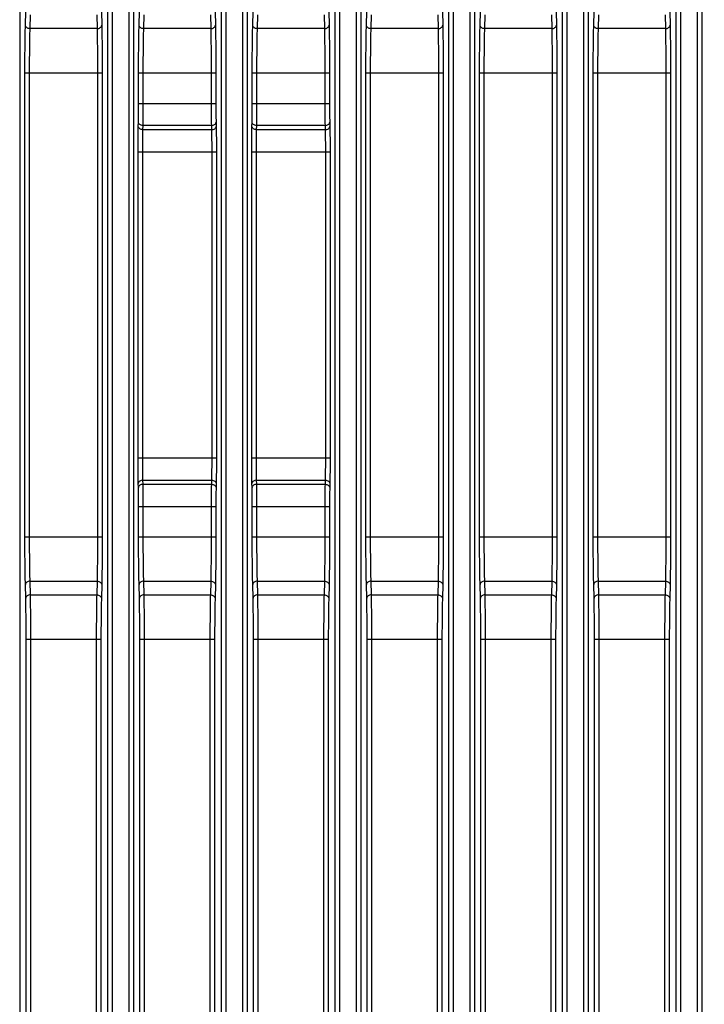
# Model space of a CAD drawing. Header units: inches. Extents: x 0 to 34, y 0 to 22.
# Tile 60 of 121: x 27.7 to 29.9, y 7.9 to 11. Entities that reach past the tile are written whole.
import ezdxf

# ---------------------------------------------------------------- set-up
doc = ezdxf.new("R2010")
doc.units = ezdxf.units.IN
doc.header["$LTSCALE"] = 1.87
doc.header["$MEASUREMENT"] = 0
doc.layers.get('0').update_dxf_attribs({"linetype": 'CONTINUOUS'})
doc.layers.add('DIMENSIONS', color=7, linetype='CONTINUOUS')
doc.styles.get("Standard").update_dxf_attribs({"font": 'txt', "width": 0.8})
doc.dimstyles.new('DIMSTYLE_1', dxfattribs={"dimtxt": 0.125, "dimasz": 0.18, "dimexe": 0.125, "dimexo": 0.0625, "dimgap": 0.0625, "dimtad": 0, "dimtih": 1, "dimtoh": 1, "dimdec": 3, "dimzin": 4, "dimdsep": 46, "dimtxsty": 'STANDARD', "dimblk": '_FILLED', "dimblk1": '_FILLED', "dimblk2": '_FILLED', "dimcen": 0.09, "dimadec": 0, "dimazin": 0, "dimtp": 0.001, "dimtm": 0.001, "dimtfac": 1, "dimtdec": 3, "dimtofl": 0, "dimtmove": 0, "dimatfit": 3, "dimldrblk": '_FILLED', "dimfxl": 1, "dimtolj": 1, "dimtzin": 4, "dimarcsym": 0})

# ---------------------------------------------------------------- blocks, each defined once
blk = doc.blocks.new('_FILLED')
at = {"color": 0, "linetype": 'BYBLOCK'}
blk.add_solid([(0, 0), (-1, 0.174), (-1, -0.174)], dxfattribs=at)
blk = doc.blocks.new('*D3')
at = {"layer": 'DIMENSIONS', "color": 2, "linetype": 'CONTINUOUS'}
for p, q in [((24.0597, 10.9573), (24.0597, 12.652)), ((30.6593, 10.9395), (30.6593, 12.652)), ((24.0597, 12.527), (26.5845, 12.527)), ((30.6593, 12.527), (28.1345, 12.527))]:
    blk.add_line(p, q, dxfattribs=at)
at = {"layer": 'DIMENSIONS', "color": 2, "linetype": 'CONTINUOUS', "xscale": 0.18, "yscale": 0.18, "zscale": 0.18, "rotation": 180}
blk.add_blockref('_FILLED', (24.0597, 12.527), dxfattribs=at)
at = {"layer": 'DIMENSIONS', "color": 2, "linetype": 'CONTINUOUS', "xscale": 0.18, "yscale": 0.18, "zscale": 0.18}
blk.add_blockref('_FILLED', (30.6593, 12.527), dxfattribs=at)
at = {"layer": 'DIMENSIONS', "color": 2, "linetype": 'CONTINUOUS', "insert": (27.3595, 12.5895), "char_height": 0.125, "width": 1.425, "attachment_point": 2, "line_spacing_factor": 0.9}
blk.add_mtext('6.600{\\Ftxt.shx;\\W1.000000;\\H0.125000; }[167.63]', dxfattribs=at)

msp = doc.modelspace()

# ---------------------------------------------------------------- linework, layer by layer
at = {"color": 7, "linetype": 'CONTINUOUS'}
for p, q in [((27.7295, 11.2263), (27.7295, 4.4778)), ((28.0101, 11.2263), (28.0101, 4.4778)), ((28.0251, 11.2265), (28.0251, 4.4776)), ((28.0781, 11.2265), (28.0781, 4.4776)), ((28.0931, 11.2263), (28.0931, 4.4778)), ((28.3737, 11.2263), (28.3737, 4.4778)), ((28.3887, 11.2265), (28.3887, 4.4776)), ((28.4417, 11.2265), (28.4417, 4.4776)), ((28.4567, 11.2263), (28.4567, 4.4778)), ((28.7373, 11.2263), (28.7373, 4.4778)), ((28.7523, 11.2265), (28.7523, 4.4776)), ((28.8053, 11.2265), (28.8053, 4.4776)), ((28.8203, 11.2263), (28.8203, 4.4778)), ((29.1009, 11.2263), (29.1009, 4.4778)), ((29.1159, 11.2265), (29.1159, 4.4776)), ((29.1689, 11.2265), (29.1689, 4.4776)), ((29.1839, 11.2263), (29.1839, 4.4778)), ((29.4645, 11.2263), (29.4645, 4.4778)), ((29.4795, 11.2265), (29.4795, 4.4776)), ((29.5325, 11.2265), (29.5325, 4.4776)), ((29.5475, 11.2263), (29.5475, 4.4778)), ((29.8281, 11.2263), (29.8281, 4.4778)), ((29.8431, 11.2265), (29.8431, 4.4776)), ((29.8961, 11.2265), (29.8961, 4.4776)), ((29.9111, 11.2263), (29.9111, 4.4778)), ((27.7477, 11.0212), (27.7488, 11.0651)), ((27.7627, 11.0106), (27.7638, 11.0545)), ((27.9758, 11.0545), (27.9769, 11.0106)), ((27.9908, 11.0651), (27.9919, 11.0212)), ((28.1113, 11.0212), (28.1124, 11.0651)), ((28.1263, 11.0106), (28.1274, 11.0545)), ((28.3394, 11.0545), (28.3405, 11.0106)), ((28.3544, 11.0651), (28.3555, 11.0212)), ((28.4749, 11.0212), (28.476, 11.0651)), ((28.4899, 11.0106), (28.491, 11.0545)), ((28.703, 11.0545), (28.7041, 11.0106)), ((28.718, 11.0651), (28.7191, 11.0212)), ((28.8385, 11.0212), (28.8396, 11.0651)), ((28.8535, 11.0106), (28.8546, 11.0545)), ((29.0666, 11.0545), (29.0677, 11.0106)), ((29.0816, 11.0651), (29.0827, 11.0212)), ((29.2021, 11.0212), (29.2032, 11.0651)), ((29.2171, 11.0106), (29.2182, 11.0545)), ((29.4302, 11.0545), (29.4313, 11.0106)), ((29.4452, 11.0651), (29.4463, 11.0212)), ((29.5657, 11.0212), (29.5668, 11.0651)), ((29.5807, 11.0106), (29.5818, 11.0545)), ((29.7938, 11.0545), (29.7949, 11.0106)), ((29.8088, 11.0651), (29.8099, 11.0212)), ((27.9769, 11.0106), (27.7627, 11.0106)), ((28.3405, 11.0106), (28.1263, 11.0106)), ((28.7041, 11.0106), (28.4899, 11.0106)), ((29.0677, 11.0106), (28.8535, 11.0106)), ((29.4313, 11.0106), (29.2171, 11.0106)), ((29.7949, 11.0106), (29.5807, 11.0106)), ((27.7462, 9.3849), (27.7462, 10.8692)), ((27.7462, 10.8692), (27.9934, 10.8692)), ((27.7612, 9.3849), (27.7612, 10.8692)), ((27.9784, 10.8692), (27.9784, 9.3849)), ((27.9934, 10.8692), (27.9934, 9.3849)), ((28.1098, 10.7715), (28.1098, 10.8692)), ((28.1098, 10.8692), (28.357, 10.8692)), ((28.1248, 10.7715), (28.1248, 10.8692)), ((28.342, 10.8692), (28.342, 10.7715)), ((28.357, 10.8692), (28.357, 10.7715)), ((28.4734, 10.7715), (28.4734, 10.8692)), ((28.4734, 10.8692), (28.7206, 10.8692)), ((28.4884, 10.7715), (28.4884, 10.8692)), ((28.7056, 10.8692), (28.7056, 10.7715)), ((28.7206, 10.8692), (28.7206, 10.7715)), ((28.837, 9.3849), (28.837, 10.8692)), ((28.837, 10.8692), (29.0842, 10.8692)), ((28.852, 9.3849), (28.852, 10.8692)), ((29.0692, 10.8692), (29.0692, 9.3849)), ((29.0842, 10.8692), (29.0842, 9.3849)), ((29.2006, 9.3849), (29.2006, 10.8692)), ((29.2006, 10.8692), (29.4478, 10.8692)), ((29.2156, 9.3849), (29.2156, 10.8692)), ((29.4328, 10.8692), (29.4328, 9.3849)), ((29.4478, 10.8692), (29.4478, 9.3849)), ((29.5642, 9.3849), (29.5642, 10.8692)), ((29.5642, 10.8692), (29.8114, 10.8692)), ((29.5792, 9.3849), (29.5792, 10.8692)), ((29.7964, 10.8692), (29.7964, 9.3849)), ((29.8114, 10.8692), (29.8114, 9.3849)), ((28.1098, 10.7715), (28.357, 10.7715)), ((28.4734, 10.7715), (28.7206, 10.7715)), ((28.1089, 10.6979), (28.1092, 10.7114)), ((28.3576, 10.7114), (28.3579, 10.6979)), ((28.4725, 10.6979), (28.4728, 10.7114)), ((28.7212, 10.7114), (28.7215, 10.6979)), ((28.1239, 10.6873), (28.1242, 10.7008)), ((28.3429, 10.6873), (28.1239, 10.6873)), ((28.3426, 10.7008), (28.1242, 10.7008)), ((28.3426, 10.7008), (28.3429, 10.6873)), ((28.4875, 10.6873), (28.4878, 10.7008)), ((28.7065, 10.6873), (28.4875, 10.6873)), ((28.7062, 10.7008), (28.4878, 10.7008)), ((28.7062, 10.7008), (28.7065, 10.6873)), ((28.108, 9.6375), (28.108, 10.6166)), ((28.108, 10.6166), (28.3587, 10.6166)), ((28.123, 9.6375), (28.123, 10.6166)), ((28.3438, 10.6166), (28.3438, 9.6375)), ((28.3587, 10.6166), (28.3587, 9.6375)), ((28.4716, 9.6375), (28.4716, 10.6166)), ((28.4716, 10.6166), (28.7223, 10.6166)), ((28.4866, 9.6375), (28.4866, 10.6166)), ((28.7074, 10.6166), (28.7074, 9.6375)), ((28.7223, 10.6166), (28.7223, 9.6375)), ((28.108, 9.6375), (28.3587, 9.6375)), ((28.4716, 9.6375), (28.7223, 9.6375)), ((28.1092, 9.5427), (28.1089, 9.5561)), ((28.1242, 9.5533), (28.1239, 9.5668)), ((28.1239, 9.5668), (28.3429, 9.5668)), ((28.1242, 9.5533), (28.3426, 9.5533)), ((28.3429, 9.5668), (28.3426, 9.5533)), ((28.3579, 9.5561), (28.3576, 9.5427)), ((28.4728, 9.5427), (28.4725, 9.5561)), ((28.4878, 9.5533), (28.4875, 9.5668)), ((28.4875, 9.5668), (28.7065, 9.5668)), ((28.4878, 9.5533), (28.7062, 9.5533)), ((28.7065, 9.5668), (28.7062, 9.5533)), ((28.7215, 9.5561), (28.7212, 9.5427)), ((28.1098, 9.3849), (28.1098, 9.4826)), ((28.1098, 9.4826), (28.357, 9.4826)), ((28.1248, 9.3849), (28.1248, 9.4826)), ((28.342, 9.4826), (28.342, 9.3849)), ((28.357, 9.4826), (28.357, 9.3849)), ((28.4734, 9.3849), (28.4734, 9.4826)), ((28.4734, 9.4826), (28.7206, 9.4826)), ((28.4884, 9.3849), (28.4884, 9.4826)), ((28.7056, 9.4826), (28.7056, 9.3849)), ((28.7206, 9.4826), (28.7206, 9.3849)), ((27.7462, 9.3849), (27.9934, 9.3849)), ((28.1098, 9.3849), (28.357, 9.3849)), ((28.4734, 9.3849), (28.7206, 9.3849)), ((28.837, 9.3849), (29.0842, 9.3849)), ((29.2006, 9.3849), (29.4478, 9.3849)), ((29.5642, 9.3849), (29.8114, 9.3849)), ((27.7488, 9.189), (27.7477, 9.2329)), ((27.7638, 9.1996), (27.7627, 9.2435)), ((27.7627, 9.2435), (27.9769, 9.2435)), ((27.9769, 9.2435), (27.9758, 9.1996)), ((27.9919, 9.2329), (27.9908, 9.189)), ((28.1124, 9.189), (28.1113, 9.2329)), ((28.1274, 9.1996), (28.1263, 9.2435)), ((28.1263, 9.2435), (28.3405, 9.2435)), ((28.3405, 9.2435), (28.3394, 9.1996)), ((28.3555, 9.2329), (28.3544, 9.189)), ((28.476, 9.189), (28.4749, 9.2329)), ((28.491, 9.1996), (28.4899, 9.2435)), ((28.4899, 9.2435), (28.7041, 9.2435)), ((28.7041, 9.2435), (28.703, 9.1996)), ((28.7191, 9.2329), (28.718, 9.189)), ((28.8396, 9.189), (28.8385, 9.2329)), ((28.8546, 9.1996), (28.8535, 9.2435)), ((28.8535, 9.2435), (29.0677, 9.2435)), ((29.0677, 9.2435), (29.0666, 9.1996)), ((29.0827, 9.2329), (29.0816, 9.189)), ((29.2032, 9.189), (29.2021, 9.2329)), ((29.2171, 9.2435), (29.4313, 9.2435)), ((29.2182, 9.1996), (29.2171, 9.2435)), ((29.4313, 9.2435), (29.4302, 9.1996)), ((29.4463, 9.2329), (29.4452, 9.189)), ((29.5668, 9.189), (29.5657, 9.2329)), ((29.5807, 9.2435), (29.7949, 9.2435)), ((29.5818, 9.1996), (29.5807, 9.2435)), ((29.7949, 9.2435), (29.7938, 9.1996)), ((29.8099, 9.2329), (29.8088, 9.189)), ((27.7638, 9.1996), (27.9758, 9.1996)), ((28.1274, 9.1996), (28.3394, 9.1996)), ((28.491, 9.1996), (28.703, 9.1996)), ((28.8546, 9.1996), (29.0666, 9.1996)), ((29.2182, 9.1996), (29.4302, 9.1996)), ((29.5818, 9.1996), (29.7938, 9.1996)), ((27.7501, 4.4572), (27.7501, 9.0582)), ((27.7501, 9.0582), (27.9895, 9.0582)), ((27.7651, 4.4306), (27.7651, 9.0582)), ((27.9745, 9.0582), (27.9745, 4.4306)), ((27.9895, 9.0582), (27.9895, 4.4572)), ((28.1137, 4.4572), (28.1137, 9.0582)), ((28.1137, 9.0582), (28.3531, 9.0582)), ((28.1287, 4.4306), (28.1287, 9.0582)), ((28.3381, 9.0582), (28.3381, 4.4306)), ((28.3531, 9.0582), (28.3531, 4.4572)), ((28.4773, 4.4572), (28.4773, 9.0582)), ((28.4773, 9.0582), (28.7167, 9.0582)), ((28.4923, 4.4306), (28.4923, 9.0582)), ((28.7017, 9.0582), (28.7017, 4.4306)), ((28.7167, 9.0582), (28.7167, 4.4572)), ((28.8409, 9.0582), (29.0803, 9.0582)), ((28.8409, 4.4572), (28.8409, 9.0582)), ((28.8559, 4.4306), (28.8559, 9.0582)), ((29.0653, 9.0582), (29.0653, 4.4306)), ((29.0803, 9.0582), (29.0803, 4.4572)), ((29.2045, 9.0582), (29.4439, 9.0582)), ((29.2045, 4.4572), (29.2045, 9.0582)), ((29.2195, 4.4306), (29.2195, 9.0582)), ((29.4289, 9.0582), (29.4289, 4.4306)), ((29.4439, 9.0582), (29.4439, 4.4572)), ((29.5681, 9.0582), (29.8075, 9.0582)), ((29.5681, 4.4572), (29.5681, 9.0582)), ((29.5831, 4.4306), (29.5831, 9.0582)), ((29.7925, 9.0582), (29.7925, 4.4306)), ((29.8075, 9.0582), (29.8075, 4.4572))]:
    msp.add_line(p, q, dxfattribs=at)
for points, knots in [([(27.7462, 10.8692), (27.7462, 10.8966), (27.7464, 10.9364), (27.747, 10.9871), (27.7475, 11.0104), (27.7477, 11.0212)], [0, 0, 0, 0, 0.541165, 0.78566, 1, 1, 1, 1]), ([(27.7627, 11.0106), (27.7608, 11.0106), (27.7571, 11.0112), (27.7522, 11.0134), (27.7492, 11.0164), (27.748, 11.0191), (27.7478, 11.0205), (27.7477, 11.0212)], [0, 0, 0, 0, 0.286003, 0.55341, 0.789252, 0.89712, 1, 1, 1, 1]), ([(27.9769, 11.0106), (27.9788, 11.0106), (27.9825, 11.0112), (27.9874, 11.0134), (27.9903, 11.0164), (27.9916, 11.0191), (27.9918, 11.0205), (27.9919, 11.0212)], [0, 0, 0, 0, 0.286003, 0.55341, 0.789252, 0.89712, 1, 1, 1, 1]), ([(27.9919, 11.0212), (27.9921, 11.0104), (27.9926, 10.9871), (27.9932, 10.9364), (27.9934, 10.8966), (27.9934, 10.8692)], [0, 0, 0, 0, 0.214302, 0.458797, 1, 1, 1, 1]), ([(28.1098, 10.8692), (28.1098, 10.8966), (28.11, 10.9364), (28.1106, 10.9871), (28.1111, 11.0104), (28.1113, 11.0212)], [0, 0, 0, 0, 0.541165, 0.78566, 1, 1, 1, 1]), ([(28.1263, 11.0106), (28.1244, 11.0106), (28.1207, 11.0112), (28.1158, 11.0134), (28.1128, 11.0164), (28.1116, 11.0191), (28.1114, 11.0205), (28.1113, 11.0212)], [0, 0, 0, 0, 0.286003, 0.55341, 0.789252, 0.89712, 1, 1, 1, 1]), ([(28.3405, 11.0106), (28.3424, 11.0106), (28.3461, 11.0112), (28.351, 11.0134), (28.3539, 11.0164), (28.3552, 11.0191), (28.3554, 11.0205), (28.3555, 11.0212)], [0, 0, 0, 0, 0.286003, 0.55341, 0.789252, 0.89712, 1, 1, 1, 1]), ([(28.3555, 11.0212), (28.3557, 11.0104), (28.3562, 10.9871), (28.3568, 10.9364), (28.357, 10.8966), (28.357, 10.8692)], [0, 0, 0, 0, 0.214302, 0.458797, 1, 1, 1, 1]), ([(28.4734, 10.8692), (28.4734, 10.8966), (28.4736, 10.9364), (28.4742, 10.9871), (28.4747, 11.0104), (28.4749, 11.0212)], [0, 0, 0, 0, 0.541165, 0.78566, 1, 1, 1, 1]), ([(28.4899, 11.0106), (28.488, 11.0106), (28.4843, 11.0112), (28.4794, 11.0134), (28.4764, 11.0164), (28.4752, 11.0191), (28.475, 11.0205), (28.4749, 11.0212)], [0, 0, 0, 0, 0.286003, 0.55341, 0.789252, 0.89712, 1, 1, 1, 1]), ([(28.7041, 11.0106), (28.706, 11.0106), (28.7097, 11.0112), (28.7146, 11.0134), (28.7175, 11.0164), (28.7188, 11.0191), (28.719, 11.0205), (28.7191, 11.0212)], [0, 0, 0, 0, 0.286003, 0.55341, 0.789252, 0.89712, 1, 1, 1, 1]), ([(28.7191, 11.0212), (28.7193, 11.0104), (28.7198, 10.9871), (28.7204, 10.9364), (28.7206, 10.8966), (28.7206, 10.8692)], [0, 0, 0, 0, 0.214302, 0.458797, 1, 1, 1, 1]), ([(28.837, 10.8692), (28.837, 10.8966), (28.8372, 10.9364), (28.8378, 10.9871), (28.8383, 11.0104), (28.8385, 11.0212)], [0, 0, 0, 0, 0.541165, 0.78566, 1, 1, 1, 1]), ([(28.8535, 11.0106), (28.8516, 11.0106), (28.8479, 11.0112), (28.843, 11.0134), (28.84, 11.0164), (28.8388, 11.0191), (28.8386, 11.0205), (28.8385, 11.0212)], [0, 0, 0, 0, 0.286003, 0.55341, 0.789252, 0.89712, 1, 1, 1, 1]), ([(29.0677, 11.0106), (29.0696, 11.0106), (29.0733, 11.0112), (29.0782, 11.0134), (29.0811, 11.0164), (29.0824, 11.0191), (29.0826, 11.0205), (29.0827, 11.0212)], [0, 0, 0, 0, 0.286003, 0.55341, 0.789252, 0.89712, 1, 1, 1, 1]), ([(29.0827, 11.0212), (29.0829, 11.0104), (29.0834, 10.9871), (29.084, 10.9364), (29.0842, 10.8966), (29.0842, 10.8692)], [0, 0, 0, 0, 0.214302, 0.458797, 1, 1, 1, 1]), ([(29.2006, 10.8692), (29.2006, 10.8966), (29.2008, 10.9364), (29.2014, 10.9871), (29.2019, 11.0104), (29.2021, 11.0212)], [0, 0, 0, 0, 0.541165, 0.78566, 1, 1, 1, 1]), ([(29.2171, 11.0106), (29.2152, 11.0106), (29.2115, 11.0112), (29.2066, 11.0134), (29.2036, 11.0164), (29.2024, 11.0191), (29.2022, 11.0205), (29.2021, 11.0212)], [0, 0, 0, 0, 0.286003, 0.55341, 0.789252, 0.89712, 1, 1, 1, 1]), ([(29.4313, 11.0106), (29.4332, 11.0106), (29.4369, 11.0112), (29.4418, 11.0134), (29.4447, 11.0164), (29.446, 11.0191), (29.4462, 11.0205), (29.4463, 11.0212)], [0, 0, 0, 0, 0.286003, 0.55341, 0.789252, 0.89712, 1, 1, 1, 1]), ([(29.4463, 11.0212), (29.4465, 11.0104), (29.447, 10.9871), (29.4476, 10.9364), (29.4478, 10.8966), (29.4478, 10.8692)], [0, 0, 0, 0, 0.214302, 0.458797, 1, 1, 1, 1]), ([(29.5642, 10.8692), (29.5642, 10.8966), (29.5644, 10.9364), (29.565, 10.9871), (29.5655, 11.0104), (29.5657, 11.0212)], [0, 0, 0, 0, 0.541165, 0.78566, 1, 1, 1, 1]), ([(29.5807, 11.0106), (29.5788, 11.0106), (29.5751, 11.0112), (29.5702, 11.0134), (29.5672, 11.0164), (29.566, 11.0191), (29.5658, 11.0205), (29.5657, 11.0212)], [0, 0, 0, 0, 0.286003, 0.55341, 0.789252, 0.89712, 1, 1, 1, 1]), ([(29.7949, 11.0106), (29.7968, 11.0106), (29.8005, 11.0112), (29.8054, 11.0134), (29.8083, 11.0164), (29.8096, 11.0191), (29.8098, 11.0205), (29.8099, 11.0212)], [0, 0, 0, 0, 0.286003, 0.55341, 0.789252, 0.89712, 1, 1, 1, 1]), ([(29.8099, 11.0212), (29.8101, 11.0104), (29.8106, 10.9871), (29.8112, 10.9364), (29.8114, 10.8966), (29.8114, 10.8692)], [0, 0, 0, 0, 0.214302, 0.458797, 1, 1, 1, 1]), ([(27.7612, 10.8692), (27.7612, 10.8947), (27.7614, 10.9318), (27.762, 10.9789), (27.7625, 11.0005), (27.7627, 11.0106)], [0, 0, 0, 0, 0.541163, 0.785658, 1, 1, 1, 1]), ([(27.9769, 11.0106), (27.9771, 11.0005), (27.9776, 10.9789), (27.9782, 10.9318), (27.9784, 10.8947), (27.9784, 10.8692)], [0, 0, 0, 0, 0.214303, 0.458799, 1, 1, 1, 1]), ([(28.1248, 10.8692), (28.1248, 10.8947), (28.125, 10.9318), (28.1256, 10.9789), (28.1261, 11.0005), (28.1263, 11.0106)], [0, 0, 0, 0, 0.541163, 0.785658, 1, 1, 1, 1]), ([(28.3405, 11.0106), (28.3407, 11.0005), (28.3412, 10.9789), (28.3418, 10.9318), (28.342, 10.8947), (28.342, 10.8692)], [0, 0, 0, 0, 0.214304, 0.458799, 1, 1, 1, 1]), ([(28.4884, 10.8692), (28.4884, 10.8947), (28.4886, 10.9318), (28.4892, 10.9789), (28.4897, 11.0005), (28.4899, 11.0106)], [0, 0, 0, 0, 0.541163, 0.785658, 1, 1, 1, 1]), ([(28.7041, 11.0106), (28.7043, 11.0005), (28.7048, 10.9789), (28.7054, 10.9318), (28.7056, 10.8947), (28.7056, 10.8692)], [0, 0, 0, 0, 0.214303, 0.458799, 1, 1, 1, 1]), ([(28.852, 10.8692), (28.852, 10.8947), (28.8522, 10.9318), (28.8528, 10.9789), (28.8533, 11.0005), (28.8535, 11.0106)], [0, 0, 0, 0, 0.541163, 0.785658, 1, 1, 1, 1]), ([(29.0677, 11.0106), (29.0679, 11.0005), (29.0684, 10.9789), (29.069, 10.9318), (29.0692, 10.8947), (29.0692, 10.8692)], [0, 0, 0, 0, 0.214303, 0.458799, 1, 1, 1, 1]), ([(29.2156, 10.8692), (29.2156, 10.8947), (29.2158, 10.9318), (29.2164, 10.9789), (29.2169, 11.0005), (29.2171, 11.0106)], [0, 0, 0, 0, 0.541163, 0.785658, 1, 1, 1, 1]), ([(29.4313, 11.0106), (29.4315, 11.0005), (29.432, 10.9789), (29.4326, 10.9318), (29.4328, 10.8947), (29.4328, 10.8692)], [0, 0, 0, 0, 0.214303, 0.458799, 1, 1, 1, 1]), ([(29.5792, 10.8692), (29.5792, 10.8947), (29.5794, 10.9318), (29.58, 10.9789), (29.5805, 11.0005), (29.5807, 11.0106)], [0, 0, 0, 0, 0.541163, 0.785658, 1, 1, 1, 1]), ([(29.7949, 11.0106), (29.7951, 11.0005), (29.7956, 10.9789), (29.7962, 10.9318), (29.7964, 10.8947), (29.7964, 10.8692)], [0, 0, 0, 0, 0.214303, 0.458799, 1, 1, 1, 1]), ([(28.1092, 10.7114), (28.1094, 10.7206), (28.1097, 10.7406), (28.1098, 10.7606), (28.1098, 10.7715)], [0, 0, 0, 0, 0.458793, 1, 1, 1, 1]), ([(28.1242, 10.7008), (28.1244, 10.7116), (28.1247, 10.7351), (28.1248, 10.7587), (28.1248, 10.7715)], [0, 0, 0, 0, 0.45879, 1, 1, 1, 1]), ([(28.342, 10.7715), (28.342, 10.7587), (28.3421, 10.7351), (28.3424, 10.7116), (28.3426, 10.7008)], [0, 0, 0, 0, 0.541164, 1, 1, 1, 1]), ([(28.357, 10.7715), (28.357, 10.7606), (28.3571, 10.7406), (28.3574, 10.7206), (28.3576, 10.7114)], [0, 0, 0, 0, 0.541161, 1, 1, 1, 1]), ([(28.4728, 10.7114), (28.473, 10.7206), (28.4733, 10.7406), (28.4734, 10.7606), (28.4734, 10.7715)], [0, 0, 0, 0, 0.458793, 1, 1, 1, 1]), ([(28.4878, 10.7008), (28.488, 10.7116), (28.4883, 10.7351), (28.4884, 10.7587), (28.4884, 10.7715)], [0, 0, 0, 0, 0.45879, 1, 1, 1, 1]), ([(28.7056, 10.7715), (28.7056, 10.7587), (28.7057, 10.7351), (28.706, 10.7116), (28.7062, 10.7008)], [0, 0, 0, 0, 0.541164, 1, 1, 1, 1]), ([(28.7206, 10.7715), (28.7206, 10.7606), (28.7207, 10.7406), (28.721, 10.7206), (28.7212, 10.7114)], [0, 0, 0, 0, 0.541161, 1, 1, 1, 1]), ([(28.1242, 10.7008), (28.1223, 10.7008), (28.1186, 10.7013), (28.1137, 10.7035), (28.1107, 10.7065), (28.1095, 10.7093), (28.1092, 10.7107), (28.1092, 10.7114)], [0, 0, 0, 0, 0.286003, 0.55341, 0.789252, 0.89712, 1, 1, 1, 1]), ([(28.3426, 10.7008), (28.3445, 10.7008), (28.3482, 10.7013), (28.3531, 10.7035), (28.3561, 10.7065), (28.3573, 10.7093), (28.3576, 10.7107), (28.3576, 10.7114)], [0, 0, 0, 0, 0.286003, 0.55341, 0.789252, 0.89712, 1, 1, 1, 1]), ([(28.4878, 10.7008), (28.4859, 10.7008), (28.4822, 10.7013), (28.4773, 10.7035), (28.4743, 10.7065), (28.4731, 10.7093), (28.4728, 10.7107), (28.4728, 10.7114)], [0, 0, 0, 0, 0.286003, 0.55341, 0.789252, 0.89712, 1, 1, 1, 1]), ([(28.7062, 10.7008), (28.7081, 10.7008), (28.7118, 10.7013), (28.7167, 10.7035), (28.7197, 10.7065), (28.7209, 10.7093), (28.7212, 10.7107), (28.7212, 10.7114)], [0, 0, 0, 0, 0.286003, 0.55341, 0.789252, 0.89712, 1, 1, 1, 1]), ([(28.108, 10.6166), (28.108, 10.6313), (28.1082, 10.6584), (28.1086, 10.6855), (28.1089, 10.6979)], [0, 0, 0, 0, 0.541167, 1, 1, 1, 1]), ([(28.1239, 10.6873), (28.122, 10.6874), (28.1182, 10.6879), (28.1134, 10.6901), (28.1104, 10.6931), (28.1091, 10.6958), (28.1089, 10.6973), (28.1089, 10.6979)], [0, 0, 0, 0, 0.286003, 0.55341, 0.789252, 0.89712, 1, 1, 1, 1]), ([(28.123, 10.6166), (28.123, 10.6294), (28.1232, 10.653), (28.1236, 10.6765), (28.1239, 10.6873)], [0, 0, 0, 0, 0.541164, 1, 1, 1, 1]), ([(28.3429, 10.6873), (28.3448, 10.6874), (28.3486, 10.6879), (28.3534, 10.6901), (28.3564, 10.6931), (28.3577, 10.6958), (28.3579, 10.6973), (28.3579, 10.6979)], [0, 0, 0, 0, 0.286003, 0.55341, 0.789252, 0.89712, 1, 1, 1, 1]), ([(28.3429, 10.6873), (28.3432, 10.6765), (28.3436, 10.653), (28.3438, 10.6294), (28.3438, 10.6166)], [0, 0, 0, 0, 0.458802, 1, 1, 1, 1]), ([(28.3579, 10.6979), (28.3582, 10.6855), (28.3586, 10.6584), (28.3587, 10.6313), (28.3587, 10.6166)], [0, 0, 0, 0, 0.458799, 1, 1, 1, 1]), ([(28.4716, 10.6166), (28.4716, 10.6313), (28.4718, 10.6584), (28.4722, 10.6855), (28.4725, 10.6979)], [0, 0, 0, 0, 0.541167, 1, 1, 1, 1]), ([(28.4875, 10.6873), (28.4856, 10.6874), (28.4818, 10.6879), (28.477, 10.6901), (28.474, 10.6931), (28.4727, 10.6958), (28.4725, 10.6973), (28.4725, 10.6979)], [0, 0, 0, 0, 0.286003, 0.55341, 0.789252, 0.89712, 1, 1, 1, 1]), ([(28.4866, 10.6166), (28.4866, 10.6294), (28.4868, 10.653), (28.4872, 10.6765), (28.4875, 10.6873)], [0, 0, 0, 0, 0.541164, 1, 1, 1, 1]), ([(28.7065, 10.6873), (28.7084, 10.6874), (28.7122, 10.6879), (28.717, 10.6901), (28.72, 10.6931), (28.7213, 10.6958), (28.7215, 10.6973), (28.7215, 10.6979)], [0, 0, 0, 0, 0.286003, 0.55341, 0.789252, 0.89712, 1, 1, 1, 1]), ([(28.7065, 10.6873), (28.7068, 10.6765), (28.7072, 10.653), (28.7074, 10.6294), (28.7074, 10.6166)], [0, 0, 0, 0, 0.458802, 1, 1, 1, 1]), ([(28.7215, 10.6979), (28.7218, 10.6855), (28.7222, 10.6584), (28.7223, 10.6313), (28.7223, 10.6166)], [0, 0, 0, 0, 0.458799, 1, 1, 1, 1]), ([(28.1089, 9.5561), (28.1086, 9.5686), (28.1082, 9.5957), (28.108, 9.6228), (28.108, 9.6375)], [0, 0, 0, 0, 0.458799, 1, 1, 1, 1]), ([(28.1239, 9.5668), (28.1236, 9.5776), (28.1232, 9.6011), (28.123, 9.6247), (28.123, 9.6375)], [0, 0, 0, 0, 0.458802, 1, 1, 1, 1]), ([(28.3438, 9.6375), (28.3438, 9.6247), (28.3436, 9.6011), (28.3432, 9.5776), (28.3429, 9.5668)], [0, 0, 0, 0, 0.541164, 1, 1, 1, 1]), ([(28.3587, 9.6375), (28.3587, 9.6228), (28.3586, 9.5957), (28.3582, 9.5686), (28.3579, 9.5561)], [0, 0, 0, 0, 0.541167, 1, 1, 1, 1]), ([(28.4725, 9.5561), (28.4722, 9.5686), (28.4718, 9.5957), (28.4716, 9.6228), (28.4716, 9.6375)], [0, 0, 0, 0, 0.458799, 1, 1, 1, 1]), ([(28.4875, 9.5668), (28.4872, 9.5776), (28.4868, 9.6011), (28.4866, 9.6247), (28.4866, 9.6375)], [0, 0, 0, 0, 0.458802, 1, 1, 1, 1]), ([(28.7074, 9.6375), (28.7074, 9.6247), (28.7072, 9.6011), (28.7068, 9.5776), (28.7065, 9.5668)], [0, 0, 0, 0, 0.541164, 1, 1, 1, 1]), ([(28.7223, 9.6375), (28.7223, 9.6228), (28.7222, 9.5957), (28.7218, 9.5686), (28.7215, 9.5561)], [0, 0, 0, 0, 0.541167, 1, 1, 1, 1]), ([(28.1239, 9.5668), (28.122, 9.5667), (28.1182, 9.5662), (28.1134, 9.564), (28.1104, 9.561), (28.1091, 9.5582), (28.1089, 9.5568), (28.1089, 9.5561)], [0, 0, 0, 0, 0.286003, 0.55341, 0.789252, 0.89712, 1, 1, 1, 1]), ([(28.1242, 9.5533), (28.1223, 9.5533), (28.1186, 9.5528), (28.1137, 9.5505), (28.1107, 9.5476), (28.1095, 9.5448), (28.1092, 9.5434), (28.1092, 9.5427)], [0, 0, 0, 0, 0.286003, 0.55341, 0.789252, 0.89712, 1, 1, 1, 1]), ([(28.1098, 9.4826), (28.1098, 9.4935), (28.1097, 9.5135), (28.1094, 9.5335), (28.1092, 9.5427)], [0, 0, 0, 0, 0.541161, 1, 1, 1, 1]), ([(28.1248, 9.4826), (28.1248, 9.4954), (28.1247, 9.519), (28.1244, 9.5425), (28.1242, 9.5533)], [0, 0, 0, 0, 0.541164, 1, 1, 1, 1]), ([(28.3426, 9.5533), (28.3424, 9.5425), (28.3421, 9.519), (28.342, 9.4954), (28.342, 9.4826)], [0, 0, 0, 0, 0.45879, 1, 1, 1, 1]), ([(28.3426, 9.5533), (28.3445, 9.5533), (28.3482, 9.5528), (28.3531, 9.5505), (28.3561, 9.5476), (28.3573, 9.5448), (28.3576, 9.5434), (28.3576, 9.5427)], [0, 0, 0, 0, 0.286003, 0.55341, 0.789252, 0.89712, 1, 1, 1, 1]), ([(28.3429, 9.5668), (28.3448, 9.5667), (28.3486, 9.5662), (28.3534, 9.564), (28.3564, 9.561), (28.3577, 9.5582), (28.3579, 9.5568), (28.3579, 9.5561)], [0, 0, 0, 0, 0.286003, 0.55341, 0.789252, 0.89712, 1, 1, 1, 1]), ([(28.3576, 9.5427), (28.3574, 9.5335), (28.3571, 9.5135), (28.357, 9.4935), (28.357, 9.4826)], [0, 0, 0, 0, 0.458793, 1, 1, 1, 1]), ([(28.4875, 9.5668), (28.4856, 9.5667), (28.4818, 9.5662), (28.477, 9.564), (28.474, 9.561), (28.4727, 9.5582), (28.4725, 9.5568), (28.4725, 9.5561)], [0, 0, 0, 0, 0.286003, 0.55341, 0.789252, 0.89712, 1, 1, 1, 1]), ([(28.4878, 9.5533), (28.4859, 9.5533), (28.4822, 9.5528), (28.4773, 9.5505), (28.4743, 9.5476), (28.4731, 9.5448), (28.4728, 9.5434), (28.4728, 9.5427)], [0, 0, 0, 0, 0.286003, 0.55341, 0.789252, 0.89712, 1, 1, 1, 1]), ([(28.4734, 9.4826), (28.4734, 9.4935), (28.4733, 9.5135), (28.473, 9.5335), (28.4728, 9.5427)], [0, 0, 0, 0, 0.541161, 1, 1, 1, 1]), ([(28.4884, 9.4826), (28.4884, 9.4954), (28.4883, 9.519), (28.488, 9.5425), (28.4878, 9.5533)], [0, 0, 0, 0, 0.541164, 1, 1, 1, 1]), ([(28.7062, 9.5533), (28.706, 9.5425), (28.7057, 9.519), (28.7056, 9.4954), (28.7056, 9.4826)], [0, 0, 0, 0, 0.45879, 1, 1, 1, 1]), ([(28.7062, 9.5533), (28.7081, 9.5533), (28.7118, 9.5528), (28.7167, 9.5505), (28.7197, 9.5476), (28.7209, 9.5448), (28.7212, 9.5434), (28.7212, 9.5427)], [0, 0, 0, 0, 0.286003, 0.55341, 0.789252, 0.89712, 1, 1, 1, 1]), ([(28.7065, 9.5668), (28.7084, 9.5667), (28.7122, 9.5662), (28.717, 9.564), (28.72, 9.561), (28.7213, 9.5582), (28.7215, 9.5568), (28.7215, 9.5561)], [0, 0, 0, 0, 0.286003, 0.55341, 0.789252, 0.89712, 1, 1, 1, 1]), ([(28.7212, 9.5427), (28.721, 9.5335), (28.7207, 9.5135), (28.7206, 9.4935), (28.7206, 9.4826)], [0, 0, 0, 0, 0.458793, 1, 1, 1, 1]), ([(27.7477, 9.2329), (27.7475, 9.2437), (27.747, 9.267), (27.7464, 9.3176), (27.7462, 9.3575), (27.7462, 9.3849)], [0, 0, 0, 0, 0.214302, 0.458797, 1, 1, 1, 1]), ([(27.7627, 9.2435), (27.7625, 9.2536), (27.762, 9.2752), (27.7614, 9.3223), (27.7612, 9.3594), (27.7612, 9.3849)], [0, 0, 0, 0, 0.214304, 0.458799, 1, 1, 1, 1]), ([(27.9784, 9.3849), (27.9784, 9.3594), (27.9782, 9.3223), (27.9776, 9.2752), (27.9771, 9.2536), (27.9769, 9.2435)], [0, 0, 0, 0, 0.541163, 0.785658, 1, 1, 1, 1]), ([(27.9934, 9.3849), (27.9934, 9.3575), (27.9932, 9.3176), (27.9926, 9.267), (27.9921, 9.2437), (27.9919, 9.2329)], [0, 0, 0, 0, 0.541165, 0.78566, 1, 1, 1, 1]), ([(28.1113, 9.2329), (28.1111, 9.2437), (28.1106, 9.267), (28.11, 9.3176), (28.1098, 9.3575), (28.1098, 9.3849)], [0, 0, 0, 0, 0.214302, 0.458797, 1, 1, 1, 1]), ([(28.1263, 9.2435), (28.1261, 9.2536), (28.1256, 9.2752), (28.125, 9.3223), (28.1248, 9.3594), (28.1248, 9.3849)], [0, 0, 0, 0, 0.214304, 0.458799, 1, 1, 1, 1]), ([(28.342, 9.3849), (28.342, 9.3594), (28.3418, 9.3223), (28.3412, 9.2752), (28.3407, 9.2536), (28.3405, 9.2435)], [0, 0, 0, 0, 0.541163, 0.785658, 1, 1, 1, 1]), ([(28.357, 9.3849), (28.357, 9.3575), (28.3568, 9.3176), (28.3562, 9.267), (28.3557, 9.2437), (28.3555, 9.2329)], [0, 0, 0, 0, 0.541165, 0.78566, 1, 1, 1, 1]), ([(28.4749, 9.2329), (28.4747, 9.2437), (28.4742, 9.267), (28.4736, 9.3176), (28.4734, 9.3575), (28.4734, 9.3849)], [0, 0, 0, 0, 0.214302, 0.458797, 1, 1, 1, 1]), ([(28.4899, 9.2435), (28.4897, 9.2536), (28.4892, 9.2752), (28.4886, 9.3223), (28.4884, 9.3594), (28.4884, 9.3849)], [0, 0, 0, 0, 0.214304, 0.458799, 1, 1, 1, 1]), ([(28.7056, 9.3849), (28.7056, 9.3594), (28.7054, 9.3223), (28.7048, 9.2752), (28.7043, 9.2536), (28.7041, 9.2435)], [0, 0, 0, 0, 0.541163, 0.785658, 1, 1, 1, 1]), ([(28.7206, 9.3849), (28.7206, 9.3575), (28.7204, 9.3176), (28.7198, 9.267), (28.7193, 9.2437), (28.7191, 9.2329)], [0, 0, 0, 0, 0.541165, 0.78566, 1, 1, 1, 1]), ([(28.8385, 9.2329), (28.8383, 9.2437), (28.8378, 9.267), (28.8372, 9.3176), (28.837, 9.3575), (28.837, 9.3849)], [0, 0, 0, 0, 0.214302, 0.458797, 1, 1, 1, 1]), ([(28.8535, 9.2435), (28.8533, 9.2536), (28.8528, 9.2752), (28.8522, 9.3223), (28.852, 9.3594), (28.852, 9.3849)], [0, 0, 0, 0, 0.214304, 0.458799, 1, 1, 1, 1]), ([(29.0692, 9.3849), (29.0692, 9.3594), (29.069, 9.3223), (29.0684, 9.2752), (29.0679, 9.2536), (29.0677, 9.2435)], [0, 0, 0, 0, 0.541163, 0.785658, 1, 1, 1, 1]), ([(29.0842, 9.3849), (29.0842, 9.3575), (29.084, 9.3176), (29.0834, 9.267), (29.0829, 9.2437), (29.0827, 9.2329)], [0, 0, 0, 0, 0.541165, 0.78566, 1, 1, 1, 1]), ([(29.2021, 9.2329), (29.2019, 9.2437), (29.2014, 9.267), (29.2008, 9.3176), (29.2006, 9.3575), (29.2006, 9.3849)], [0, 0, 0, 0, 0.214302, 0.458797, 1, 1, 1, 1]), ([(29.2171, 9.2435), (29.2169, 9.2536), (29.2164, 9.2752), (29.2158, 9.3223), (29.2156, 9.3594), (29.2156, 9.3849)], [0, 0, 0, 0, 0.214304, 0.458799, 1, 1, 1, 1]), ([(29.4328, 9.3849), (29.4328, 9.3594), (29.4326, 9.3223), (29.432, 9.2752), (29.4315, 9.2536), (29.4313, 9.2435)], [0, 0, 0, 0, 0.541163, 0.785658, 1, 1, 1, 1]), ([(29.4478, 9.3849), (29.4478, 9.3575), (29.4476, 9.3176), (29.447, 9.267), (29.4465, 9.2437), (29.4463, 9.2329)], [0, 0, 0, 0, 0.541165, 0.78566, 1, 1, 1, 1]), ([(29.5657, 9.2329), (29.5655, 9.2437), (29.565, 9.267), (29.5644, 9.3176), (29.5642, 9.3575), (29.5642, 9.3849)], [0, 0, 0, 0, 0.214302, 0.458797, 1, 1, 1, 1]), ([(29.5807, 9.2435), (29.5805, 9.2536), (29.58, 9.2752), (29.5794, 9.3223), (29.5792, 9.3594), (29.5792, 9.3849)], [0, 0, 0, 0, 0.214304, 0.458799, 1, 1, 1, 1]), ([(29.7964, 9.3849), (29.7964, 9.3594), (29.7962, 9.3223), (29.7956, 9.2752), (29.7951, 9.2536), (29.7949, 9.2435)], [0, 0, 0, 0, 0.541163, 0.785658, 1, 1, 1, 1]), ([(29.8114, 9.3849), (29.8114, 9.3575), (29.8112, 9.3176), (29.8106, 9.267), (29.8101, 9.2437), (29.8099, 9.2329)], [0, 0, 0, 0, 0.541165, 0.78566, 1, 1, 1, 1]), ([(27.7627, 9.2435), (27.7608, 9.2434), (27.7571, 9.2429), (27.7522, 9.2407), (27.7492, 9.2377), (27.748, 9.235), (27.7478, 9.2335), (27.7477, 9.2329)], [0, 0, 0, 0, 0.286003, 0.55341, 0.789252, 0.89712, 1, 1, 1, 1]), ([(27.9769, 9.2435), (27.9788, 9.2434), (27.9825, 9.2429), (27.9874, 9.2407), (27.9903, 9.2377), (27.9916, 9.235), (27.9918, 9.2335), (27.9919, 9.2329)], [0, 0, 0, 0, 0.286003, 0.55341, 0.789252, 0.89712, 1, 1, 1, 1]), ([(28.1263, 9.2435), (28.1244, 9.2434), (28.1207, 9.2429), (28.1158, 9.2407), (28.1128, 9.2377), (28.1116, 9.235), (28.1114, 9.2335), (28.1113, 9.2329)], [0, 0, 0, 0, 0.286003, 0.55341, 0.789252, 0.89712, 1, 1, 1, 1]), ([(28.3405, 9.2435), (28.3424, 9.2434), (28.3461, 9.2429), (28.351, 9.2407), (28.3539, 9.2377), (28.3552, 9.235), (28.3554, 9.2335), (28.3555, 9.2329)], [0, 0, 0, 0, 0.286003, 0.55341, 0.789252, 0.89712, 1, 1, 1, 1]), ([(28.4899, 9.2435), (28.488, 9.2434), (28.4843, 9.2429), (28.4794, 9.2407), (28.4764, 9.2377), (28.4752, 9.235), (28.475, 9.2335), (28.4749, 9.2329)], [0, 0, 0, 0, 0.286003, 0.55341, 0.789252, 0.89712, 1, 1, 1, 1]), ([(28.7041, 9.2435), (28.706, 9.2434), (28.7097, 9.2429), (28.7146, 9.2407), (28.7175, 9.2377), (28.7188, 9.235), (28.719, 9.2335), (28.7191, 9.2329)], [0, 0, 0, 0, 0.286003, 0.55341, 0.789252, 0.89712, 1, 1, 1, 1]), ([(28.8535, 9.2435), (28.8516, 9.2434), (28.8479, 9.2429), (28.843, 9.2407), (28.84, 9.2377), (28.8388, 9.235), (28.8386, 9.2335), (28.8385, 9.2329)], [0, 0, 0, 0, 0.286003, 0.55341, 0.789252, 0.89712, 1, 1, 1, 1]), ([(29.0677, 9.2435), (29.0696, 9.2434), (29.0733, 9.2429), (29.0782, 9.2407), (29.0811, 9.2377), (29.0824, 9.235), (29.0826, 9.2335), (29.0827, 9.2329)], [0, 0, 0, 0, 0.286003, 0.55341, 0.789252, 0.89712, 1, 1, 1, 1]), ([(29.2171, 9.2435), (29.2152, 9.2434), (29.2115, 9.2429), (29.2066, 9.2407), (29.2036, 9.2377), (29.2024, 9.235), (29.2022, 9.2335), (29.2021, 9.2329)], [0, 0, 0, 0, 0.286003, 0.55341, 0.789252, 0.89712, 1, 1, 1, 1]), ([(29.4313, 9.2435), (29.4332, 9.2434), (29.4369, 9.2429), (29.4418, 9.2407), (29.4447, 9.2377), (29.446, 9.235), (29.4462, 9.2335), (29.4463, 9.2329)], [0, 0, 0, 0, 0.286003, 0.55341, 0.789252, 0.89712, 1, 1, 1, 1]), ([(29.5807, 9.2435), (29.5788, 9.2434), (29.5751, 9.2429), (29.5702, 9.2407), (29.5672, 9.2377), (29.566, 9.235), (29.5658, 9.2335), (29.5657, 9.2329)], [0, 0, 0, 0, 0.286003, 0.55341, 0.789252, 0.89712, 1, 1, 1, 1]), ([(29.7949, 9.2435), (29.7968, 9.2434), (29.8005, 9.2429), (29.8054, 9.2407), (29.8083, 9.2377), (29.8096, 9.235), (29.8098, 9.2335), (29.8099, 9.2329)], [0, 0, 0, 0, 0.286003, 0.55341, 0.789252, 0.89712, 1, 1, 1, 1]), ([(27.7638, 9.1996), (27.7619, 9.1996), (27.7582, 9.199), (27.7533, 9.1968), (27.7503, 9.1939), (27.7491, 9.1911), (27.7488, 9.1897), (27.7488, 9.189)], [0, 0, 0, 0, 0.286003, 0.55341, 0.789252, 0.89712, 1, 1, 1, 1]), ([(27.7651, 9.0582), (27.7651, 9.0837), (27.765, 9.1208), (27.7644, 9.1679), (27.764, 9.1895), (27.7638, 9.1996)], [0, 0, 0, 0, 0.541161, 0.785656, 1, 1, 1, 1]), ([(27.9758, 9.1996), (27.9756, 9.1895), (27.9752, 9.1679), (27.9746, 9.1208), (27.9745, 9.0837), (27.9745, 9.0582)], [0, 0, 0, 0, 0.2143, 0.458791, 1, 1, 1, 1]), ([(27.9758, 9.1996), (27.9777, 9.1996), (27.9814, 9.199), (27.9863, 9.1968), (27.9893, 9.1939), (27.9905, 9.1911), (27.9908, 9.1897), (27.9908, 9.189)], [0, 0, 0, 0, 0.286003, 0.55341, 0.789252, 0.89712, 1, 1, 1, 1]), ([(28.1274, 9.1996), (28.1255, 9.1996), (28.1218, 9.199), (28.1169, 9.1968), (28.1139, 9.1939), (28.1127, 9.1911), (28.1124, 9.1897), (28.1124, 9.189)], [0, 0, 0, 0, 0.286003, 0.55341, 0.789252, 0.89712, 1, 1, 1, 1]), ([(28.1287, 9.0582), (28.1287, 9.0837), (28.1286, 9.1208), (28.128, 9.1679), (28.1276, 9.1895), (28.1274, 9.1996)], [0, 0, 0, 0, 0.541161, 0.785656, 1, 1, 1, 1]), ([(28.3394, 9.1996), (28.3392, 9.1895), (28.3388, 9.1679), (28.3382, 9.1208), (28.3381, 9.0837), (28.3381, 9.0582)], [0, 0, 0, 0, 0.2143, 0.458791, 1, 1, 1, 1]), ([(28.3394, 9.1996), (28.3413, 9.1996), (28.345, 9.199), (28.3499, 9.1968), (28.3529, 9.1939), (28.3541, 9.1911), (28.3544, 9.1897), (28.3544, 9.189)], [0, 0, 0, 0, 0.286003, 0.55341, 0.789252, 0.89712, 1, 1, 1, 1]), ([(28.491, 9.1996), (28.4891, 9.1996), (28.4854, 9.199), (28.4805, 9.1968), (28.4775, 9.1939), (28.4763, 9.1911), (28.476, 9.1897), (28.476, 9.189)], [0, 0, 0, 0, 0.286003, 0.55341, 0.789252, 0.89712, 1, 1, 1, 1]), ([(28.4923, 9.0582), (28.4923, 9.0837), (28.4922, 9.1208), (28.4916, 9.1679), (28.4912, 9.1895), (28.491, 9.1996)], [0, 0, 0, 0, 0.541161, 0.785656, 1, 1, 1, 1]), ([(28.703, 9.1996), (28.7028, 9.1895), (28.7024, 9.1679), (28.7018, 9.1208), (28.7017, 9.0837), (28.7017, 9.0582)], [0, 0, 0, 0, 0.2143, 0.458791, 1, 1, 1, 1]), ([(28.703, 9.1996), (28.7049, 9.1996), (28.7086, 9.199), (28.7135, 9.1968), (28.7165, 9.1939), (28.7177, 9.1911), (28.718, 9.1897), (28.718, 9.189)], [0, 0, 0, 0, 0.286003, 0.55341, 0.789252, 0.89712, 1, 1, 1, 1]), ([(28.8546, 9.1996), (28.8527, 9.1996), (28.849, 9.199), (28.8441, 9.1968), (28.8411, 9.1939), (28.8399, 9.1911), (28.8396, 9.1897), (28.8396, 9.189)], [0, 0, 0, 0, 0.286003, 0.55341, 0.789252, 0.89712, 1, 1, 1, 1]), ([(28.8559, 9.0582), (28.8559, 9.0837), (28.8558, 9.1208), (28.8552, 9.1679), (28.8548, 9.1895), (28.8546, 9.1996)], [0, 0, 0, 0, 0.541161, 0.785656, 1, 1, 1, 1]), ([(29.0666, 9.1996), (29.0664, 9.1895), (29.066, 9.1679), (29.0654, 9.1208), (29.0653, 9.0837), (29.0653, 9.0582)], [0, 0, 0, 0, 0.2143, 0.458791, 1, 1, 1, 1]), ([(29.0666, 9.1996), (29.0685, 9.1996), (29.0722, 9.199), (29.0771, 9.1968), (29.0801, 9.1939), (29.0813, 9.1911), (29.0816, 9.1897), (29.0816, 9.189)], [0, 0, 0, 0, 0.286003, 0.55341, 0.789252, 0.89712, 1, 1, 1, 1]), ([(29.2182, 9.1996), (29.2163, 9.1996), (29.2126, 9.199), (29.2077, 9.1968), (29.2047, 9.1939), (29.2035, 9.1911), (29.2032, 9.1897), (29.2032, 9.189)], [0, 0, 0, 0, 0.286003, 0.55341, 0.789252, 0.89712, 1, 1, 1, 1]), ([(29.2195, 9.0582), (29.2195, 9.0837), (29.2194, 9.1208), (29.2188, 9.1679), (29.2184, 9.1895), (29.2182, 9.1996)], [0, 0, 0, 0, 0.541161, 0.785656, 1, 1, 1, 1]), ([(29.4302, 9.1996), (29.43, 9.1895), (29.4296, 9.1679), (29.429, 9.1208), (29.4289, 9.0837), (29.4289, 9.0582)], [0, 0, 0, 0, 0.2143, 0.458791, 1, 1, 1, 1]), ([(29.4302, 9.1996), (29.4321, 9.1996), (29.4358, 9.199), (29.4407, 9.1968), (29.4437, 9.1939), (29.4449, 9.1911), (29.4452, 9.1897), (29.4452, 9.189)], [0, 0, 0, 0, 0.286003, 0.55341, 0.789252, 0.89712, 1, 1, 1, 1]), ([(29.5818, 9.1996), (29.5799, 9.1996), (29.5762, 9.199), (29.5713, 9.1968), (29.5683, 9.1939), (29.5671, 9.1911), (29.5668, 9.1897), (29.5668, 9.189)], [0, 0, 0, 0, 0.286003, 0.55341, 0.789252, 0.89712, 1, 1, 1, 1]), ([(29.5831, 9.0582), (29.5831, 9.0837), (29.583, 9.1208), (29.5824, 9.1679), (29.582, 9.1895), (29.5818, 9.1996)], [0, 0, 0, 0, 0.541161, 0.785656, 1, 1, 1, 1]), ([(29.7938, 9.1996), (29.7936, 9.1895), (29.7932, 9.1679), (29.7926, 9.1208), (29.7925, 9.0837), (29.7925, 9.0582)], [0, 0, 0, 0, 0.2143, 0.458791, 1, 1, 1, 1]), ([(29.7938, 9.1996), (29.7957, 9.1996), (29.7994, 9.199), (29.8043, 9.1968), (29.8073, 9.1939), (29.8085, 9.1911), (29.8088, 9.1897), (29.8088, 9.189)], [0, 0, 0, 0, 0.286003, 0.55341, 0.789252, 0.89712, 1, 1, 1, 1]), ([(27.7501, 9.0582), (27.7501, 9.0818), (27.75, 9.1161), (27.7494, 9.1597), (27.749, 9.1797), (27.7488, 9.189)], [0, 0, 0, 0, 0.541159, 0.785654, 1, 1, 1, 1]), ([(27.9908, 9.189), (27.9906, 9.1797), (27.9902, 9.1597), (27.9896, 9.1161), (27.9895, 9.0818), (27.9895, 9.0582)], [0, 0, 0, 0, 0.214302, 0.458792, 1, 1, 1, 1]), ([(28.1137, 9.0582), (28.1137, 9.0818), (28.1136, 9.1161), (28.113, 9.1597), (28.1126, 9.1797), (28.1124, 9.189)], [0, 0, 0, 0, 0.541159, 0.785654, 1, 1, 1, 1]), ([(28.3544, 9.189), (28.3542, 9.1797), (28.3538, 9.1597), (28.3532, 9.1161), (28.3531, 9.0818), (28.3531, 9.0582)], [0, 0, 0, 0, 0.214302, 0.458792, 1, 1, 1, 1]), ([(28.4773, 9.0582), (28.4773, 9.0818), (28.4772, 9.1161), (28.4766, 9.1597), (28.4762, 9.1797), (28.476, 9.189)], [0, 0, 0, 0, 0.541159, 0.785654, 1, 1, 1, 1]), ([(28.718, 9.189), (28.7178, 9.1797), (28.7174, 9.1597), (28.7168, 9.1161), (28.7167, 9.0818), (28.7167, 9.0582)], [0, 0, 0, 0, 0.214302, 0.458792, 1, 1, 1, 1]), ([(28.8409, 9.0582), (28.8409, 9.0818), (28.8408, 9.1161), (28.8402, 9.1597), (28.8398, 9.1797), (28.8396, 9.189)], [0, 0, 0, 0, 0.541159, 0.785654, 1, 1, 1, 1]), ([(29.0816, 9.189), (29.0814, 9.1797), (29.081, 9.1597), (29.0804, 9.1161), (29.0803, 9.0818), (29.0803, 9.0582)], [0, 0, 0, 0, 0.214302, 0.458792, 1, 1, 1, 1]), ([(29.2045, 9.0582), (29.2045, 9.0818), (29.2044, 9.1161), (29.2038, 9.1597), (29.2034, 9.1797), (29.2032, 9.189)], [0, 0, 0, 0, 0.541159, 0.785654, 1, 1, 1, 1]), ([(29.4452, 9.189), (29.445, 9.1797), (29.4446, 9.1597), (29.444, 9.1161), (29.4439, 9.0818), (29.4439, 9.0582)], [0, 0, 0, 0, 0.214302, 0.458792, 1, 1, 1, 1]), ([(29.5681, 9.0582), (29.5681, 9.0818), (29.568, 9.1161), (29.5674, 9.1597), (29.567, 9.1797), (29.5668, 9.189)], [0, 0, 0, 0, 0.541159, 0.785654, 1, 1, 1, 1]), ([(29.8088, 9.189), (29.8086, 9.1797), (29.8082, 9.1597), (29.8076, 9.1161), (29.8075, 9.0818), (29.8075, 9.0582)], [0, 0, 0, 0, 0.214302, 0.458792, 1, 1, 1, 1])]:
    msp.add_open_spline(points, degree=3, knots=knots, dxfattribs=at)

# ---------------------------------------------------------------- dimensions: what is measured, and where the dimension line sits
at = {"layer": 'DIMENSIONS', "color": 2, "linetype": 'CONTINUOUS'}
dim = msp.add_linear_dim(base=(24.0597, 12.527), p1=(30.6593, 10.877), p2=(24.0597, 10.8948), angle=180, dimstyle='DIMSTYLE_1', dxfattribs=at)
dim.commit()
dim.dimension.update_dxf_attribs({"geometry": '*D3', "text_midpoint": (27.3595, 12.527), "dimtype": 160})

doc.saveas('drawing.dxf')
